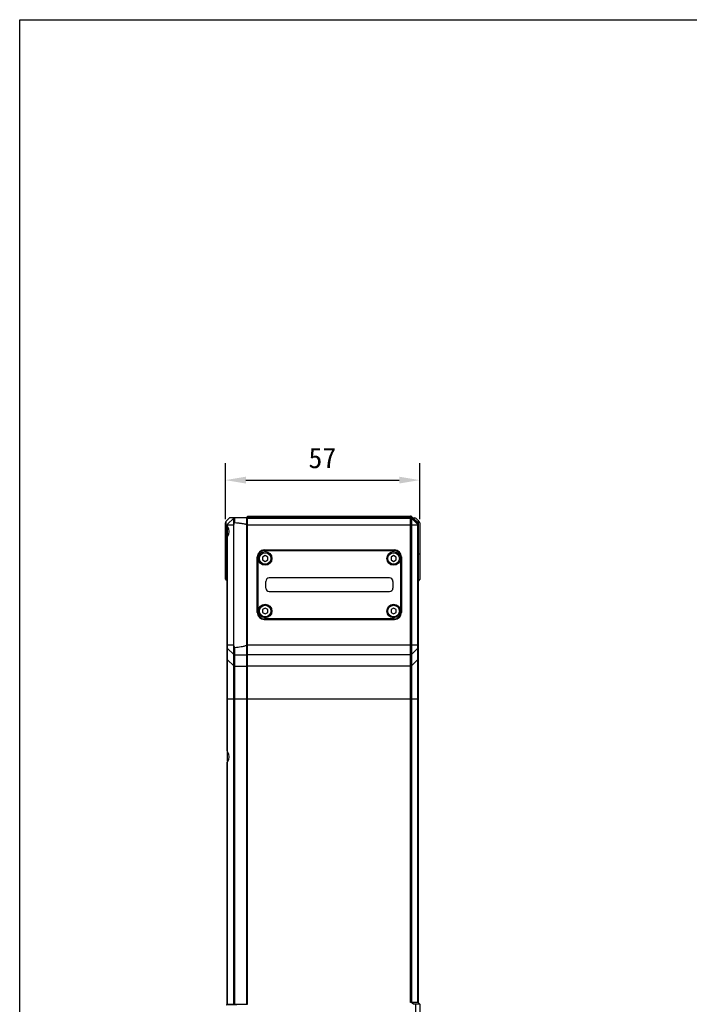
# Model space of a CAD drawing. Header units: millimetres. Extents: x 124 to 521, y 96 to 427.
# Tile 4 of 21: x 124 to 222, y 283 to 427. Entities that reach past the tile are written whole.
import ezdxf

# ---------------------------------------------------------------- set-up
doc = ezdxf.new("R2010")
doc.units = ezdxf.units.MM
doc.header["$LTSCALE"] = 32.67
doc.header["$PDMODE"] = 3
doc.header["$PDSIZE"] = 8
doc.layers.get('0').update_dxf_attribs({"linetype": 'CONTINUOUS'})
doc.layers.get('Defpoints').update_dxf_attribs({"linetype": 'CONTINUOUS'})
doc.layers.add('00_COMPONENTS', color=7, linetype='CONTINUOUS')
doc.layers.add('51__DRAFT_DIMS', color=7, linetype='CONTINUOUS')
doc.styles.get("Standard").update_dxf_attribs({"font": 'simfang.ttf'})
doc.dimstyles.new('DIMSTYLE_1', dxfattribs={"dimtxt": 3, "dimasz": 3, "dimexe": 2.5, "dimexo": 0.5, "dimgap": 0.75, "dimtad": 1, "dimlfac": 2, "dimdsep": 46, "dimtxsty": 'STANDARD', "dimblk": '_FILLED', "dimblk1": '_FILLED', "dimblk2": '_FILLED', "dimcen": 0.09, "dimclrt": 3, "dimazin": 2, "dimtp": 0.3, "dimtm": 0.3, "dimtfac": 1, "dimtofl": 0, "dimtmove": 0, "dimatfit": 3, "dimldrblk": '_FILLED', "dimfxl": 1, "dimtolj": 1, "dimarcsym": 0})

# ---------------------------------------------------------------- blocks, each defined once
blk = doc.blocks.new('_FILLED')
at = {"color": 0, "linetype": 'ByBlock'}
blk.add_solid([(0, 0), (-1, 0.167), (-1, -0.167)], dxfattribs=at)
blk = doc.blocks.new('*D1')
at = {"layer": '51__DRAFT_DIMS', "color": 0, "lineweight": -2}
for p, q in [((154.23, 353.81), (154.23, 362.05)), ((182.73, 353.81), (182.73, 362.05)), ((157.23, 359.55), (179.73, 359.55))]:
    blk.add_line(p, q, dxfattribs=at)
at = {"layer": 'Defpoints', "color": 0}
for p in [(182.73, 359.55), (154.23, 353.31), (182.73, 353.31)]:
    blk.add_point(p, dxfattribs=at)
at = {"layer": '51__DRAFT_DIMS', "color": 0, "linetype": 'ByBlock', "lineweight": -2, "xscale": 3, "yscale": 3, "zscale": 3, "rotation": 180}
blk.add_blockref('_FILLED', (154.23, 359.55), dxfattribs=at)
at = {"layer": '51__DRAFT_DIMS', "color": 0, "linetype": 'ByBlock', "lineweight": -2, "xscale": 3, "yscale": 3, "zscale": 3}
blk.add_blockref('_FILLED', (182.73, 359.55), dxfattribs=at)
at = {"layer": '51__DRAFT_DIMS', "insert": (168.45, 364.3), "char_height": 3, "attachment_point": 2, "line_spacing_factor": 0.9}
blk.add_mtext('\\A1;57', dxfattribs=at)

msp = doc.modelspace()

# ---------------------------------------------------------------- linework, layer by layer
msp.add_lwpolyline([(124.0522, 427.0206), (520.6678, 427.0206), (520.6678, 96.1342), (124.0522, 96.1342)], close=True)
at = {"layer": '00_COMPONENTS'}
for p, q in [((154.3022, 353.4878), (154.829, 354.0145)), ((154.3614, 344.8821), (154.3614, 353.5469)), ((155.4515, 353.9871), (154.5522, 353.0878)), ((157.479, 354.0145), (154.829, 354.0145)), ((155.4515, 282.7641), (155.4515, 353.9871)), ((155.6348, 353.3202), (155.6348, 354.0145)), ((157.379, 282.8145), (157.379, 354.0145)), ((157.479, 353.5111), (157.379, 353.5145)), ((157.479, 282.7558), (157.479, 354.2645)), ((157.479, 354.2645), (181.3754, 354.2645)), ((157.479, 354.1), (181.3754, 354.1)), ((157.479, 353.992), (181.3754, 353.992)), ((181.3754, 283.0145), (181.3754, 354.2645)), ((181.5522, 283.0145), (181.5522, 354.1913)), ((182.479, 353.2645), (181.5522, 354.1913)), ((182.479, 353.1658), (181.5522, 354.0316)), ((182.454, 353.0389), (181.5522, 353.9204)), ((181.729, 354.0145), (182.0254, 354.0145)), ((182.2022, 353.9413), (182.6557, 353.4878)), ((182.479, 353.6645), (182.479, 283.0145)), ((154.229, 345.0145), (154.229, 353.311)), ((154.479, 352.911), (154.479, 351.3556)), ((154.5522, 352.7605), (154.5522, 353.0145)), ((154.5522, 353.0145), (155.4841, 353.0145)), ((155.4841, 335.4092), (155.4841, 353.0145)), ((157.479, 352.1145), (157.379, 352.1145)), ((157.479, 353.0145), (182.4057, 353.0145)), ((182.4057, 353.0145), (182.4057, 283.0878)), ((182.729, 353.311), (182.729, 345.0145)), ((154.479, 319.9683), (154.479, 351.0608)), ((154.5522, 319.7605), (154.5522, 351.2686)), ((159.929, 349.3098), (179.029, 349.3098)), ((179.029, 349.2895), (159.929, 349.2895)), ((159.979, 349.2145), (178.979, 349.2145)), ((160.5332, 349.2145), (160.4379, 349.3098)), ((164.7334, 349.2145), (164.6381, 349.3098)), ((168.9337, 349.2145), (168.8384, 349.3098)), ((173.1339, 349.2145), (173.0386, 349.3098)), ((177.3341, 349.2145), (177.2388, 349.3098)), ((154.229, 348.7145), (154.479, 348.7145)), ((158.9087, 340.1395), (158.9087, 348.2895)), ((158.929, 348.2895), (158.929, 346.9256)), ((158.979, 348.2145), (158.979, 340.2145)), ((160.054, 348.4976), (159.679, 348.2811)), ((159.679, 348.2811), (159.679, 347.848)), ((159.679, 347.848), (160.054, 347.6315)), ((160.429, 348.2811), (160.054, 348.4976)), ((160.054, 347.6315), (160.429, 347.848)), ((160.429, 347.848), (160.429, 348.2811)), ((178.904, 348.4976), (178.529, 348.2811)), ((178.529, 348.2811), (178.529, 347.848)), ((178.529, 347.848), (178.904, 347.6315)), ((179.279, 348.2811), (178.904, 348.4976)), ((178.904, 347.6315), (179.279, 347.848)), ((179.279, 347.848), (179.279, 348.2811)), ((179.979, 340.2145), (179.979, 348.2145)), ((180.029, 346.9256), (180.029, 348.2895)), ((180.0492, 348.2895), (180.0492, 340.1395)), ((182.729, 348.7145), (182.479, 348.7145)), ((158.979, 346.5686), (158.9087, 346.6389)), ((158.9344, 346.9256), (158.947, 341.4645)), ((180.0492, 346.4994), (179.979, 346.5697)), ((180.0109, 341.4645), (180.0235, 346.9256)), ((154.229, 345.0145), (154.3614, 344.8821)), ((154.479, 344.878), (154.3614, 344.8821)), ((178.304, 345.2145), (160.654, 345.2145)), ((182.729, 345.0145), (182.479, 344.7645)), ((160.154, 343.7145), (160.154, 344.7145)), ((178.804, 344.7145), (178.804, 343.7145)), ((158.979, 342.3684), (158.9087, 342.4387)), ((160.654, 343.2145), (178.304, 343.2145)), ((180.0492, 342.2992), (179.979, 342.3695)), ((158.929, 341.4645), (158.929, 340.1395)), ((160.054, 340.7976), (159.679, 340.5811)), ((159.679, 340.5811), (159.679, 340.148)), ((160.429, 340.5811), (160.054, 340.7976)), ((160.429, 340.148), (160.429, 340.5811)), ((178.904, 340.7976), (178.529, 340.5811)), ((178.529, 340.5811), (178.529, 340.148)), ((179.279, 340.5811), (178.904, 340.7976)), ((179.279, 340.148), (179.279, 340.5811)), ((180.029, 340.1395), (180.029, 341.4645)), ((159.679, 340.148), (160.054, 339.9315)), ((159.929, 339.1395), (179.029, 339.1395)), ((179.029, 339.1193), (159.929, 339.1193)), ((178.979, 339.2145), (159.979, 339.2145)), ((160.054, 339.9315), (160.429, 340.148)), ((162.2281, 339.1193), (162.1328, 339.2145)), ((166.4283, 339.1193), (166.333, 339.2145)), ((170.6285, 339.1193), (170.5332, 339.2145)), ((174.8287, 339.1193), (174.7334, 339.2145)), ((178.529, 340.148), (178.904, 339.9315)), ((178.904, 339.9315), (179.279, 340.148)), ((179.029, 339.1193), (178.9337, 339.2145)), ((154.479, 335.4092), (155.4841, 335.4092)), ((155.4515, 333.9937), (154.5522, 334.8581)), ((155.6348, 282.7689), (155.6348, 335.0362)), ((157.379, 335.4092), (182.479, 335.4092)), ((182.4057, 334.8581), (181.5522, 334.0377)), ((155.6348, 333.9234), (157.379, 333.9673)), ((157.479, 334.4513), (157.379, 334.4479)), ((181.3754, 333.9673), (157.479, 333.9673)), ((155.4515, 332.333), (154.5522, 333.1975)), ((155.6348, 332.2627), (157.379, 332.3066)), ((157.479, 332.7906), (157.379, 332.7873)), ((181.3754, 332.3066), (157.479, 332.3066)), ((182.4057, 333.1975), (181.5522, 332.377)), ((154.479, 327.5003), (182.479, 327.5003)), ((154.479, 319.9131), (154.479, 318.358)), ((154.479, 282.7386), (154.479, 318.0608)), ((154.5522, 282.7405), (154.5522, 318.2686)), ((157.479, 284.2645), (157.379, 284.2645)), ((154.479, 282.7386), (157.379, 282.8145)), ((157.475, 282.8679), (157.379, 282.8645)), ((182.479, 283.0145), (181.3754, 283.0145)), ((181.6254, 282.911), (181.5522, 283.0145)), ((181.8325, 282.7645), (181.6254, 282.911)), ((182.729, 282.7645), (182.4057, 283.0878)), ((154.3614, 282.6469), (157.479, 282.7558)), ((182.729, 282.7645), (181.8325, 282.7645)), ((182.129, 282.7645), (182.129, 277.2645)), ((182.729, 282.7645), (182.729, 277.2645))]:
    msp.add_line(p, q, dxfattribs=at)
for centre, radius in [((160.054, 348.0645), 1), ((160.054, 348.0645), 0.8439), ((178.904, 348.0645), 1), ((178.904, 348.0645), 0.8439), ((160.054, 340.3645), 1), ((160.054, 340.3645), 0.8439), ((178.904, 340.3645), 1), ((178.904, 340.3645), 0.8439)]:
    msp.add_circle(centre, radius, dxfattribs=at)
for centre, radius, start, end in [((155.6283, 353.8103), 0.25, 125.217462, 135), ((181.3754, 354.0145), 0.25, 45, 90), ((182.0254, 353.7645), 0.25, 45, 90), ((154.479, 353.311), 0.25, 135, 180), ((154.729, 352.911), 0.25, 135, 173.349022), ((182.479, 353.311), 0.25, 0, 45), ((159.929, 348.2895), 1.0203, 90, 180), ((159.929, 348.2895), 1, 90, 180), ((159.979, 348.2145), 1, 90, 180), ((178.979, 348.2145), 1, 0, 90), ((179.029, 348.2895), 1.0203, 0, 90), ((179.029, 348.2895), 1, 0, 90), ((160.654, 344.7145), 0.5, 90, 180), ((178.304, 344.7145), 0.5, 0, 90), ((160.654, 343.7145), 0.5, 180, 270), ((178.304, 343.7145), 0.5, 270, 360), ((159.929, 340.1395), 1.0203, 180, 270), ((159.929, 340.1395), 1, 180, 270), ((159.979, 340.2145), 1, 180, 270), ((178.979, 340.2145), 1, 270, 360), ((179.029, 340.1395), 1.0203, 270, 360), ((179.029, 340.1395), 1, 270, 360)]:
    msp.add_arc(centre, radius, start, end, dxfattribs=at)
for centre, major_axis, ratio, start_param, end_param in [((153.444, 352.0145), (1.336, 0), 0.99965709, -0.59261217, 0.59261217), ((159.429, 346.9256), (0, 0.5019), 0.9961947, 1.11984889, 1.57079633), ((179.529, 346.9256), (0, 0.5019), 0.9961947, -1.57079633, -1.11984895), ((159.429, 341.4645), (0, -0.5019), 0.9961947, -1.57079633, -1.11984564), ((179.529, 341.4645), (0, -0.5019), 0.9961947, 1.11984564, 1.57079633), ((153.444, 319.0145), (1.336, 0), 0.99965709, -0.59261217, 0.59261217)]:
    msp.add_ellipse(centre, major_axis=major_axis, ratio=ratio, start_param=start_param, end_param=end_param, dxfattribs=at)
for points in [[(181.3754, 354.1), (181.4386, 354.1), (181.506, 354.0747), (181.5522, 354.0316)], [(181.3754, 353.992), (181.439, 353.992), (181.5067, 353.9648), (181.5522, 353.9204)], [(154.5147, 353.0398), (154.5293, 353.0362), (154.541, 353.0247), (154.5522, 353.0145)], [(158.947, 341.4645), (158.9471, 341.4062), (158.9581, 341.3469), (158.9789, 341.2924)], [(179.979, 341.2924), (179.9998, 341.3469), (180.0108, 341.4062), (180.0109, 341.4645)], [(154.479, 335.0281), (154.479, 334.9664), (154.5077, 334.9009), (154.5522, 334.8581)], [(182.479, 335.0281), (182.479, 334.9664), (182.4502, 334.9009), (182.4057, 334.8581)], [(154.479, 333.3674), (154.479, 333.3058), (154.5077, 333.2403), (154.5522, 333.1975)], [(155.4515, 333.9937), (155.4987, 333.9483), (155.5694, 333.9217), (155.6348, 333.9234)], [(181.3754, 333.9673), (181.4388, 333.9673), (181.5065, 333.9937), (181.5522, 334.0377)], [(182.479, 333.3674), (182.479, 333.3058), (182.4502, 333.2403), (182.4057, 333.1975)], [(155.4515, 332.333), (155.4987, 332.2877), (155.5694, 332.2611), (155.6348, 332.2627)], [(181.3754, 332.3066), (181.4388, 332.3066), (181.5065, 332.3331), (181.5522, 332.377)], [(181.6254, 282.911), (181.5518, 282.9631), (181.4656, 283.0145), (181.3754, 283.0145)]]:
    msp.add_open_spline(points, degree=3, dxfattribs=at)
for points, knots in [([(154.5522, 352.7605), (154.5424, 352.775), (154.5093, 352.8305), (154.4861, 352.893), (154.4806, 352.94)], [0, 0, 0, 0, 0.2699676, 1, 1, 1, 1]), ([(155.4841, 353.0145), (155.4841, 353.0455), (155.4884, 353.1529), (155.5494, 353.3279), (155.6348, 353.3202)], [0, 0, 0, 0, 0.26513186, 1, 1, 1, 1]), ([(155.6348, 353.3202), (155.7835, 353.3069), (156.0065, 353.2858), (156.3034, 353.254), (156.5257, 353.2277), (156.7477, 353.198), (156.932, 353.169), (157.0789, 353.1408), (157.1875, 353.1161), (157.2787, 353.0888), (157.3435, 353.0606), (157.379, 353.0327), (157.379, 353.0145)], [0, 0, 0, 0, 0.25024192, 0.37536336, 0.50048443, 0.62560453, 0.75072113, 0.81328041, 0.87583616, 0.93836628, 0.96962368, 1, 1, 1, 1]), ([(182.4057, 353.0145), (182.41, 353.0184), (182.4229, 353.0293), (182.4432, 353.0452), (182.454, 353.0389)], [0, 0, 0, 0, 0.31469099, 1, 1, 1, 1]), ([(182.454, 353.0389), (182.4598, 353.0356), (182.4689, 353.0268), (182.479, 353.0355), (182.479, 353.0386)], [0, 0, 0, 0, 0.68100095, 1, 1, 1, 1]), ([(154.479, 351.0608), (154.479, 351.0776), (154.4875, 351.1516), (154.5202, 351.2212), (154.5522, 351.2686)], [0, 0, 0, 0, 0.22750475, 1, 1, 1, 1]), ([(155.6348, 335.0362), (155.5677, 335.0289), (155.4886, 335.216), (155.4841, 335.3371), (155.4841, 335.4092)], [0, 0, 0, 0, 0.48366813, 1, 1, 1, 1]), ([(155.6348, 335.0362), (155.7849, 335.0525), (156.0848, 335.087), (156.4586, 335.1375), (156.757, 335.1864), (156.9777, 335.2292), (157.1658, 335.2764), (157.2966, 335.3249), (157.379, 335.3728), (157.379, 335.4092)], [0, 0, 0, 0, 0.25059929, 0.50119346, 0.62649183, 0.75178481, 0.87704046, 0.9396449, 1, 1, 1, 1]), ([(154.5522, 319.7605), (154.5408, 319.7773), (154.5036, 319.8409), (154.479, 319.9146), (154.479, 319.9683)], [0, 0, 0, 0, 0.27419069, 1, 1, 1, 1]), ([(154.479, 318.0608), (154.479, 318.0776), (154.4875, 318.1516), (154.5202, 318.2212), (154.5522, 318.2686)], [0, 0, 0, 0, 0.22750475, 1, 1, 1, 1])]:
    msp.add_open_spline(points, degree=3, knots=knots, dxfattribs=at)

# ---------------------------------------------------------------- dimensions: what is measured, and where the dimension line sits
at = {"layer": '51__DRAFT_DIMS', "color": 8}
dim = msp.add_linear_dim(base=(182.729, 359.5472), p1=(154.229, 353.311), p2=(182.729, 353.311), dimstyle='DIMSTYLE_1', override={"dimclrt": 256}, dxfattribs=at)
dim.commit()
dim.dimension.update_dxf_attribs({"geometry": '*D1', "text_midpoint": (168.4526, 359.5472), "dimtype": 160})

doc.saveas('drawing.dxf')
